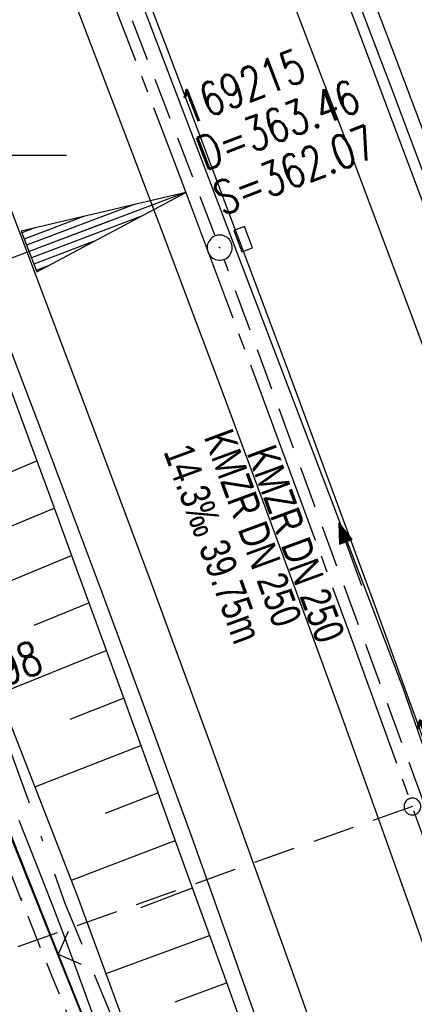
# Model space of a CAD drawing. Extents: x 509202 to 509841, y 456298 to 457260.
# Tile 18 of 56: x 509602 to 509626, y 456549 to 456608. Entities that reach past the tile are written whole.
import ezdxf

# ---------------------------------------------------------------- set-up
doc = ezdxf.new("R2010")
doc.units = 0
doc.header["$LTSCALE"] = 10
doc.header["$MEASUREMENT"] = 0
for name, pattern in [('ACAD_ISO16W100', [73, 15, -6.5, 15, -6.5, 15, -7, 1, -7]), ('ACHSE', [5.5, 4, -0.5, 0.5, -0.5]), ('LT00', [0]), ('LT11', [0.3, 0.2, -0.1]), ('LT17', [0.15, 0.1, -0.05]), ('STRICHLINIE2', [0.375, 0.25, -0.125])]:
    doc.linetypes.add(name, pattern=pattern)
doc.layers.get('0').update_dxf_attribs({"linetype": 'LT00'})
for name, color, linetype in [('--EK_FBR', 1, 'LT00'), ('--EK_Halt-Pfeil', 4, 'LT00'), ('--EK_Haltung', 7, 'STRICHLINIE2'), ('--EK_Haltung-Text', 140, 'LT00'), ('--EK_Schacht-Text', 5, 'LT00'), ('--EK_ST-93-1', 30, 'LT17'), ('--EL_DFK_AB_L', 21, 'LT00'), ('--EL_Halt-Pfeil', 4, 'LT00'), ('--EL_Haltung', 182, 'STRICHLINIE2'), ('--EL_Haltung-Text', 182, 'LT00'), ('-AX-093', 35, 'ACHSE'), ('-EL-93-1', 250, 'LT00'), ('-ST-93-1', 250, 'LT00'), ('BAB-KABEL', 220, 'ACAD_ISO16W100'), ('DFK_AB_L', 21, 'LT00'), ('V114_AFBR_BAB', 250, 'LT00'), ('V114_BOESCH', 250, 'LT00'), ('V114_BOSCHUNG', 250, 'LT00'), ('V114_FELDWEG', 250, 'LT11'), ('V114_GRABEN', 250, 'LT00'), ('V114_H_BORD', 8, 'LT00'), ('V114_KA_PRUF', 182, 'LT00'), ('V114_LD_MARK', 250, 'LT00'), ('V114_RASTER', 250, 'LT00'), ('V114_RINNE', 182, 'LT00'), ('V114_SINKK', 182, 'LT00'), ('V114_ZAUN', 40, 'LT00')]:
    doc.layers.add(name, color=color, linetype=linetype)
doc.styles.add('Haltungsbeschriftung', font='ARIAL.TTF', dxfattribs={"width": 0.75})
doc.styles.add('schachtbeschriftung', font='romans.shx', dxfattribs={"width": 0.75, "height": 2})

# ---------------------------------------------------------------- blocks, each defined once
blk = doc.blocks.new('SYMB0652')
at = {"color": 0, "linetype": 'ByBlock'}
blk.add_lwpolyline([(-0.15, -0.075), (0.15, -0.075), (0.15, 0.075), (-0.15, 0.075), (-0.15, -0.075)], dxfattribs=at)
blk = doc.blocks.new('SYMB0003')
at = {"color": 0, "linetype": 'ByBlock'}
for p, q in [((-0.015712, 0), (0.010166, 0.012015)), ((0, -0.021257), (-0.015712, 0)), ((0.010166, 0.012015), (0, -0.021257))]:
    blk.add_line(p, q, dxfattribs=at)
for points in [[(-0.031395, 0.499013), (-0.093691, 0.491144), (-0.154509, 0.475528), (-0.21289, 0.452414), (-0.267913, 0.422164), (-0.318712, 0.385257), (-0.364484, 0.342274), (-0.404509, 0.293893), (-0.438154, 0.240877), (-0.464888, 0.184062), (-0.484292, 0.124345), (-0.496058, 0.062667), (-0.5, 0)], [(0.5, 0), (0.496057, 0.062667), (0.484292, 0.124345), (0.464888, 0.184062), (0.438153, 0.240877), (0.404509, 0.293893), (0.364484, 0.342274), (0.318712, 0.385257), (0.267913, 0.422164), (0.21289, 0.452414), (0.154509, 0.475528), (0.093691, 0.491144), (0.031395, 0.499013), (-0.031395, 0.499013)], [(-0.5, 0), (-0.496058, -0.062667), (-0.484292, -0.124345), (-0.464888, -0.184062), (-0.438154, -0.240877), (-0.404509, -0.293893), (-0.364485, -0.342274), (-0.318712, -0.385257), (-0.267914, -0.422164), (-0.21289, -0.452414), (-0.154509, -0.475529), (-0.093691, -0.491144), (-0.031395, -0.499014), (0.031395, -0.499014)], [(0.031395, -0.499014), (0.093691, -0.491144), (0.154509, -0.475529), (0.21289, -0.452414), (0.267914, -0.422164), (0.318712, -0.385257), (0.364485, -0.342274), (0.404509, -0.293893), (0.438154, -0.240877), (0.464889, -0.184062), (0.484292, -0.124345), (0.496058, -0.062667), (0.5, 0)]]:
    blk.add_lwpolyline(points, dxfattribs=at)
blk = doc.blocks.new('SYMB0011')
at = {"color": 0, "linetype": 'ByBlock'}
for p, q in [((0.5, 0), (-0.5, 0)), ((0, 0.5), (0, -0.5))]:
    blk.add_line(p, q, dxfattribs=at)
blk = doc.blocks.new('SYMB0024')
at = {"color": 0, "linetype": 'ByBlock'}
for p, q in [((-0.5, 0.5), (0, 0)), ((0, 0), (0.5, 0.5))]:
    blk.add_line(p, q, dxfattribs=at)
blk = doc.blocks.new('SYMB0070')
at = {"color": 0, "linetype": 'ByBlock'}
for p, q in [((-0.5, 0), (0.2, 0)), ((0.5, 0), (0.2, 0.1)), ((0.2, 0.1), (0.2, 0)), ((0.468, 0), (0.21, 0.086)), ((0.21, 0.086), (0.21, -0.086)), ((0.21, -0.086), (0.468, 0)), ((0.22, -0.072), (0.437, 0)), ((0.23, -0.058), (0.405, 0)), ((0.24, -0.045), (0.374, 0)), ((0.342, 0), (0.25, 0.031)), ((0.25, 0.031), (0.25, -0.031)), ((0.25, -0.031), (0.342, 0)), ((0.26, -0.017), (0.31, 0)), ((0.27, -0.003), (0.279, 0))]:
    blk.add_line(p, q, dxfattribs=at)
for points in [[(0.2, 0), (0.2, -0.1), (0.5, 0)], [(0.437, 0), (0.22, 0.072), (0.22, -0.072)], [(0.405, 0), (0.23, 0.058), (0.23, -0.058)], [(0.374, 0), (0.24, 0.045), (0.24, -0.045)], [(0.31, 0), (0.26, 0.017), (0.26, -0.017)], [(0.279, 0), (0.27, 0.003), (0.27, -0.003)]]:
    blk.add_lwpolyline(points, dxfattribs=at)
blk = doc.blocks.new('SYMB18')
at = {"color": 0, "linetype": 'ByBlock'}
for p, q in [((1, 0.13), (0, 0)), ((0.923077, 0.12), (1, 0.12)), ((0.615385, 0.08), (1, 0.08)), ((0.000669, 0), (1, 0)), ((0.307692, 0.04), (1, 0.04)), ((0.307692, -0.04), (1, -0.04)), ((0.615385, -0.08), (1, -0.08)), ((0.923077, -0.12), (1, -0.12))]:
    blk.add_line(p, q, dxfattribs=at)
at = {"color": 0, "linetype": 'ByBlock', "flags": 128}
blk.add_lwpolyline([(0, 0), (1, -0.13), (1, 0.13)], dxfattribs=at)
blk = doc.blocks.new('SYMB2')
at = {"color": 0, "linetype": 'ByBlock', "flags": 128}
for points in [[(-0.031395, 0.499013), (-0.093691, 0.491144), (-0.154509, 0.475528), (-0.21289, 0.452414), (-0.267913, 0.422164), (-0.318712, 0.385257), (-0.364484, 0.342274), (-0.404509, 0.293893), (-0.438154, 0.240877), (-0.464888, 0.184062), (-0.484292, 0.124345), (-0.496058, 0.062667), (-0.5, 0)], [(-0.5, 0), (-0.496058, -0.062667), (-0.484292, -0.124345), (-0.464888, -0.184062), (-0.438154, -0.240877), (-0.404509, -0.293893), (-0.364485, -0.342274), (-0.318712, -0.385257), (-0.267914, -0.422164), (-0.21289, -0.452414), (-0.154509, -0.475529), (-0.093691, -0.491144), (-0.031395, -0.499014), (0.031395, -0.499014)], [(0.5, 0), (0.496057, 0.062667), (0.484292, 0.124345), (0.464888, 0.184062), (0.438153, 0.240877), (0.404509, 0.293893), (0.364484, 0.342274), (0.318712, 0.385257), (0.267913, 0.422164), (0.21289, 0.452414), (0.154509, 0.475528), (0.093691, 0.491144), (0.031395, 0.499013), (-0.031395, 0.499013)], [(0.031395, -0.499014), (0.093691, -0.491144), (0.154509, -0.475529), (0.21289, -0.452414), (0.267914, -0.422164), (0.318712, -0.385257), (0.364485, -0.342274), (0.404509, -0.293893), (0.438154, -0.240877), (0.464889, -0.184062), (0.484292, -0.124345), (0.496058, -0.062667), (0.5, 0)]]:
    blk.add_lwpolyline(points, dxfattribs=at)

msp = doc.modelspace()

# ---------------------------------------------------------------- linework, layer by layer
at = {"layer": '--EK_FBR'}
msp.add_lwpolyline([(509616.613, 456547.706), (509615.243, 456551.58), (509613.865, 456555.452), (509612.478, 456559.321), (509611.08, 456563.185), (509609.798, 456566.692), (509608.507, 456570.195), (509607.207, 456573.694), (509605.9, 456577.192), (509604.588, 456580.687), (509603.271, 456584.18), (509601.951, 456587.673), (509600.169, 456592.38), (509598.383, 456597.085), (509596.591, 456601.788), (509594.792, 456606.488), (509592.983, 456611.184)], dxfattribs=at)
at = {"layer": '--EK_FBR', "color": 2}
for points in [[(509609.218, 456611.035), (509611.011, 456606.341), (509612.793, 456601.642), (509614.565, 456596.939), (509616.33, 456592.234), (509618.117, 456587.45), (509619.895, 456582.662), (509621.665, 456577.872), (509623.424, 456573.077), (509625.171, 456568.278), (509626.869, 456563.573)], [(509605.364, 456609.501), (509607.164, 456604.8), (509608.955, 456600.094), (509610.736, 456595.385), (509612.509, 456590.672), (509614.295, 456585.899), (509616.072, 456581.122), (509617.839, 456576.341), (509619.593, 456571.556), (509621.334, 456566.766), (509622.736, 456562.876), (509624.13, 456558.983), (509625.518, 456555.087), (509626.901, 456551.19)]]:
    msp.add_lwpolyline(points, dxfattribs=at)
at = {"layer": '--EK_FBR', "linetype": 'LT11', "flags": 128}
msp.add_lwpolyline([(509646.954, 456419.331), (509647.085, 456420.506), (509647.207, 456421.681), (509647.314, 456422.854), (509647.397, 456424.024), (509647.448, 456425.191), (509647.46, 456426.353), (509647.423, 456427.511), (509647.331, 456428.662), (509647.174, 456429.827), (509646.959, 456430.986), (509646.693, 456432.138), (509646.384, 456433.285), (509646.038, 456434.427), (509645.664, 456435.565), (509645.269, 456436.699), (509644.861, 456437.83), (509644.447, 456438.958), (509643.475, 456441.606), (509642.51, 456444.245), (509641.553, 456446.876), (509640.6, 456449.501), (509639.651, 456452.124), (509638.705, 456454.746), (509637.761, 456457.369), (509636.47, 456460.963), (509635.18, 456464.564), (509633.892, 456468.169), (509632.605, 456471.778), (509631.322, 456475.388), (509630.042, 456479), (509628.438, 456483.54), (509626.842, 456488.081), (509625.253, 456492.623), (509623.673, 456497.167), (509622.102, 456501.714), (509620.843, 456505.383), (509619.589, 456509.054), (509618.338, 456512.726), (509617.089, 456516.4), (509616.325, 456518.646), (509615.559, 456520.892), (509614.789, 456523.136), (509614.012, 456525.378), (509613.225, 456527.616), (509612.428, 456529.851), (509611.617, 456532.08), (509610.791, 456534.303), (509609.884, 456536.685), (509608.959, 456539.061), (509608.021, 456541.431), (509607.072, 456543.797), (509606.115, 456546.161), (509605.155, 456548.523), (509604.195, 456550.886), (509603.238, 456553.249), (509602.287, 456555.615), (509601.504, 456557.582), (509600.726, 456559.55), (509599.949, 456561.52), (509599.172, 456563.489), (509598.392, 456565.456), (509597.606, 456567.422), (509596.813, 456569.384), (509595.827, 456571.785), (509594.829, 456574.181), (509593.821, 456576.574), (509592.807, 456578.963), (509591.79, 456581.352)], dxfattribs=at)
at = {"layer": '--EK_Haltung'}
for p, q in [((509613.884, 456595.198), (509600.104, 456631.068)), ((509627.615, 456557.89), (509614.412, 456593.794))]:
    msp.add_line(p, q, dxfattribs=at)
at = {"layer": '--EK_ST-93-1', "ltscale": 2.5}
msp.add_line((509625.653, 456561.129), (509587.956, 456547.729), dxfattribs=at)
at = {"layer": '--EL_DFK_AB_L'}
msp.add_line((509579.99, 456613.369), (509611.361, 456535.116), dxfattribs=at)
at = {"layer": '--EL_Haltung'}
for p, q in [((509613.884, 456595.198), (509600.104, 456631.068)), ((509627.615, 456557.89), (509614.412, 456593.794))]:
    msp.add_line(p, q, dxfattribs=at)
at = {"layer": '-AX-093', "ltscale": 0.2}
msp.add_lwpolyline([(509568.963, 456704.973), (509574.485, 456691.932), (509579.946, 456678.865), (509585.344, 456665.772), (509590.677, 456652.653), (509595.944, 456639.507), (509601.142, 456626.334), (509606.27, 456613.132), (509611.325, 456599.903), (509612.122, 456597.797), (509617.091, 456584.535), (509621.984, 456571.246), (509626.803, 456557.929), (509631.546, 456544.585), (509636.214, 456531.214), (509640.806, 456517.818), (509645.323, 456504.395), (509649.763, 456490.948), (509654.128, 456477.475), (509658.416, 456463.978), (509662.628, 456450.457), (509666.764, 456436.912), (509670.823, 456423.345)], dxfattribs=at)
at = {"layer": '-EL-93-1'}
msp.add_line((509607.445, 456596.03), (509555.996, 456576.587), dxfattribs=at)
at = {"layer": 'BAB-KABEL', "ltscale": 0.03, "flags": 128}
msp.add_lwpolyline([(509310.397, 457191.455), (509314.935, 457182.403), (509327.66, 457157.094), (509343.187, 457126.022), (509353.104, 457106.758), (509363.321, 457084.915), (509375.621, 457061.023), (509384.153, 457045.767), (509397.858, 457019.34), (509408.066, 456999.062), (509420.087, 456973.888), (509435.471, 456943.271), (509446.241, 456921.444), (509454.936, 456903.795), (509461.516, 456890.214), (509469.628, 456874.404), (509477.312, 456859.329), (509483.329, 456847.572), (509491.021, 456833.158), (509501.09, 456813.152), (509506.259, 456802.264), (509513.665, 456785.62), (509521.93, 456766.04), (509526.539, 456755.153), (509531.439, 456742.537), (509534.931, 456733.883), (509544.021, 456711.792), (509550.592, 456695.843), (509560.174, 456669.924), (509577.78, 456627.358), (509581.452, 456623.887), (509581.081, 456619.183), (509584.721, 456608.071), (509600.908, 456566.528), (509604.911, 456555.37), (509610.192, 456542.556), (509618.674, 456519.883), (509627.397, 456496.01), (509636.934, 456469.156), (509646.666, 456441.468), (509670.817, 456365.754), (509672.677, 456359.45), (509656.284, 456346.091), (509658.672, 456333.929)], dxfattribs=at)
at = {"layer": 'DFK_AB_L'}
msp.add_line((509579.99, 456613.369), (509611.361, 456535.116), dxfattribs=at)
at = {"layer": 'V114_AFBR_BAB'}
msp.add_lwpolyline([(509616.613, 456547.706), (509615.243, 456551.58), (509613.865, 456555.452), (509612.478, 456559.321), (509611.08, 456563.185), (509609.798, 456566.692), (509608.507, 456570.195), (509607.207, 456573.694), (509605.9, 456577.192), (509604.588, 456580.687), (509603.271, 456584.18), (509601.951, 456587.673), (509600.169, 456592.38), (509598.383, 456597.085), (509596.591, 456601.788), (509594.792, 456606.488), (509592.983, 456611.184)], dxfattribs=at)
at = {"layer": 'V114_AFBR_BAB', "color": 0}
for points in [[(509609.218, 456611.035), (509611.011, 456606.341), (509612.793, 456601.642), (509614.565, 456596.939), (509616.33, 456592.234), (509618.117, 456587.45), (509619.895, 456582.662), (509621.665, 456577.872), (509623.424, 456573.077), (509625.171, 456568.278), (509626.869, 456563.573)], [(509605.364, 456609.501), (509607.164, 456604.8), (509608.955, 456600.094), (509610.736, 456595.385), (509612.509, 456590.672), (509614.295, 456585.899), (509616.072, 456581.122), (509617.839, 456576.341), (509619.593, 456571.556), (509621.334, 456566.766), (509622.736, 456562.876), (509624.13, 456558.983), (509625.518, 456555.087), (509626.901, 456551.19)]]:
    msp.add_lwpolyline(points, dxfattribs=at)
at = {"layer": 'V114_BOESCH'}
for points in [[(509592.141, 456611.082), (509594.428, 456605.171), (509596.694, 456599.252), (509598.938, 456593.325), (509601.16, 456587.39), (509602.679, 456583.29), (509604.189, 456579.187), (509605.691, 456575.081), (509607.188, 456570.972), (509608.68, 456566.863), (509610.171, 456562.752), (509611.56, 456558.919), (509612.946, 456555.086), (509614.329, 456551.251), (509615.706, 456547.415)], [(509622.838, 456610.594), (509624.585, 456605.993), (509626.318, 456601.386)]]:
    msp.add_lwpolyline(points, dxfattribs=at)
at = {"layer": 'V114_BOSCHUNG'}
for p, q in [((509596.392, 456578.921), (509603.242, 456581.763)), ((509600.905, 456577.546), (509604.278, 456578.945)), ((509598.674, 456573.372), (509605.31, 456576.125)), ((509603.077, 456571.951), (509606.343, 456573.293)), ((509600.944, 456567.855), (509607.378, 456570.45)), ((509605.22, 456566.345), (509608.41, 456567.607)), ((509603.121, 456562.301), (509609.437, 456564.775)), ((509607.338, 456560.731), (509610.46, 456561.954)), ((509605.302, 456556.736), (509611.49, 456559.111)), ((509609.434, 456555.109), (509612.519, 456556.269)), ((509607.373, 456551.152), (509613.546, 456553.426)), ((509611.483, 456549.469), (509614.562, 456550.603))]:
    msp.add_line(p, q, dxfattribs=at)
at = {"layer": 'V114_FELDWEG', "flags": 128}
msp.add_lwpolyline([(509646.954, 456419.331), (509647.085, 456420.506), (509647.207, 456421.681), (509647.314, 456422.854), (509647.397, 456424.024), (509647.448, 456425.191), (509647.46, 456426.353), (509647.423, 456427.511), (509647.331, 456428.662), (509647.174, 456429.827), (509646.959, 456430.986), (509646.693, 456432.138), (509646.384, 456433.285), (509646.038, 456434.427), (509645.664, 456435.565), (509645.269, 456436.699), (509644.861, 456437.83), (509644.447, 456438.958), (509643.475, 456441.606), (509642.51, 456444.245), (509641.553, 456446.876), (509640.6, 456449.501), (509639.651, 456452.124), (509638.705, 456454.746), (509637.761, 456457.369), (509636.47, 456460.963), (509635.18, 456464.564), (509633.892, 456468.169), (509632.605, 456471.778), (509631.322, 456475.388), (509630.042, 456479), (509628.438, 456483.54), (509626.842, 456488.081), (509625.253, 456492.623), (509623.673, 456497.167), (509622.102, 456501.714), (509620.843, 456505.383), (509619.589, 456509.054), (509618.338, 456512.726), (509617.089, 456516.4), (509616.325, 456518.646), (509615.559, 456520.892), (509614.789, 456523.136), (509614.012, 456525.378), (509613.225, 456527.616), (509612.428, 456529.851), (509611.617, 456532.08), (509610.791, 456534.303), (509609.884, 456536.685), (509608.959, 456539.061), (509608.021, 456541.431), (509607.072, 456543.797), (509606.115, 456546.161), (509605.155, 456548.523), (509604.195, 456550.886), (509603.238, 456553.249), (509602.287, 456555.615), (509601.504, 456557.582), (509600.726, 456559.55), (509599.949, 456561.52), (509599.172, 456563.489), (509598.392, 456565.456), (509597.606, 456567.422), (509596.813, 456569.384), (509595.827, 456571.785), (509594.829, 456574.181), (509593.821, 456576.574), (509592.807, 456578.963), (509591.79, 456581.352)], dxfattribs=at)
at = {"layer": 'V114_GRABEN'}
for points in [[(509611.703, 456539.333), (509605.691, 456555.743), (509600.942, 456567.86), (509594.005, 456584.722), (509589.712, 456595.027), (509584.103, 456609.31), (509578.634, 456623.7)], [(509602.152, 456560.317), (509602.84, 456558.605), (509603.518, 456556.89), (509604.185, 456555.171), (509604.801, 456553.543), (509605.407, 456551.911), (509606.006, 456550.276), (509606.602, 456548.639)]]:
    msp.add_lwpolyline(points, dxfattribs=at)
at = {"layer": 'V114_H_BORD'}
msp.add_lwpolyline([(509406.478, 457048.481), (509426.141, 457010.035), (509460.264, 456942.393), (509493.338, 456875.065), (509525.988, 456805.989), (509557.465, 456736.195), (509597.61, 456640.277), (509625.076, 456568.224), (509649.463, 456497.804), (509671.917, 456426.436), (509692.109, 456354.34), (509693.371, 456349.438)], dxfattribs=at)
at = {"layer": 'V114_LD_MARK'}
for points in [[(509580.595, 456703.268), (509585.64, 456691.279), (509590.633, 456679.268), (509595.574, 456667.235), (509599.449, 456657.693), (509603.289, 456648.137), (509607.096, 456638.567), (509610.867, 456628.983), (509614.602, 456619.385), (509618.301, 456609.773), (509621.962, 456600.147), (509625.585, 456590.506), (509629.17, 456580.85), (509632.715, 456571.18), (509637.661, 456557.476), (509642.527, 456543.743)], [(509558.827, 456702.797), (509562.98, 456693.02), (509567.101, 456683.229), (509571.188, 456673.425), (509575.24, 456663.606), (509579.256, 456653.773), (509583.236, 456643.926), (509587.179, 456634.065), (509591.084, 456624.188), (509594.95, 456614.297), (509598.777, 456604.391), (509602.563, 456594.469), (509606.309, 456584.531), (509610.012, 456574.578), (509613.672, 456564.609), (509618.565, 456551.069), (509623.377, 456537.499)]]:
    msp.add_lwpolyline(points, dxfattribs=at)
at = {"layer": 'V114_RASTER'}
msp.add_line((509605, 456600), (509595, 456600), dxfattribs=at)
at = {"layer": 'V114_RINNE'}
for points in [[(509586.205, 456697.52), (509588.247, 456692.642), (509591.634, 456684.511), (509595.003, 456676.372), (509598.353, 456668.225), (509600.33, 456663.39), (509602.301, 456658.552), (509604.262, 456653.711), (509606.215, 456648.866), (509608.158, 456644.017), (509611.406, 456635.841), (509614.625, 456627.654), (509617.812, 456619.454), (509620.048, 456613.646), (509622.268, 456607.832), (509624.471, 456602.011), (509626.656, 456596.184)], [(509627.268, 456596.386), (509624.36, 456604.141), (509621.416, 456611.882)]]:
    msp.add_lwpolyline(points, dxfattribs=at)
at = {"layer": 'V114_ZAUN'}
for p, q in [((509598.973, 456566.251), (509604.512, 456552.311)), ((509604.512, 456552.311), (509610.051, 456538.371))]:
    msp.add_line(p, q, dxfattribs=at)

# ---------------------------------------------------------------- block references
at = {"layer": '--EK_Halt-Pfeil', "xscale": 3.999999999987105, "yscale": 4, "zscale": 4, "rotation": 110.189469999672}
msp.add_blockref('SYMB0070', (509621.952, 456576.187), dxfattribs=at)
at = {"layer": '--EL_Halt-Pfeil', "xscale": 3.999999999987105, "yscale": 4, "zscale": 4, "rotation": 110.189469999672}
msp.add_blockref('SYMB0070', (509621.952, 456576.187), dxfattribs=at)
at = {"layer": '-EL-93-1', "xscale": 10.00000000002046, "yscale": 10, "zscale": 10, "rotation": 200.7012799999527}
msp.add_blockref('SYMB18', (509612.122, 456597.797), dxfattribs=at)
at = {"layer": '-ST-93-1', "rotation": 274.1956499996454}
msp.add_blockref('SYMB2', (509625.653, 456561.129), dxfattribs=at)
at = {"layer": 'V114_FELDWEG', "xscale": 0.1000000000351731, "yscale": 0.09999999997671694, "zscale": 0.1, "rotation": 294.0840000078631}
msp.add_blockref('SYMB0011', (509602.287, 456555.615), dxfattribs=at)
at = {"layer": 'V114_KA_PRUF', "xscale": 1.499999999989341, "yscale": 1.5, "zscale": 1.5, "rotation": 294.0840000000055}
msp.add_blockref('SYMB0003', (509614.153, 456594.498), dxfattribs=at)
at = {"layer": 'V114_SINKK', "xscale": 4.500000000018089, "yscale": 4.499999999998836, "zscale": 4.5, "rotation": 290.4761686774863}
msp.add_blockref('SYMB0652', (509615.552, 456595.002), dxfattribs=at)
at = {"layer": 'V114_ZAUN', "xscale": 2.100000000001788, "yscale": 2.099999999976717, "zscale": 2.1, "rotation": 291.6702500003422}
msp.add_blockref('SYMB0024', (509604.512, 456552.311), dxfattribs=at)

# ---------------------------------------------------------------- texts
at = {"layer": '--EK_Haltung-Text', "style": 'Haltungsbeschriftung', "width": 0.75}
for s, p in [('KMZR DN 250', (509613.183, 456583.203)), ('14.3‰ 39.75m', (509610.78, 456582.32))]:
    msp.add_text(s, height=1.8, rotation=-69.81053, dxfattribs=at).set_placement(p)
at = {"layer": '--EK_Schacht-Text', "style": 'schachtbeschriftung', "width": 0.75}
for s, rotation, p in [('169215', 21.01385, (509612.244, 456601.783)), ('D=363.46', 21.01385, (509613.276, 456599.095)), ('S=362.07', 21.01385, (509614.309, 456596.406)), ('S=359.98', 21.04828, (509594.377, 456565.624)), ('169216', 20.18947, (509626.142, 456564.138))]:
    msp.add_text(s, height=2, rotation=rotation, dxfattribs=at).set_placement(p)
at = {"layer": '--EL_Haltung-Text', "style": 'Haltungsbeschriftung', "width": 0.75}
msp.add_text('KMZR DN 250', height=1.8, rotation=-69.81053, dxfattribs=at).set_placement((509615.752, 456582.252))

doc.saveas('drawing.dxf')
